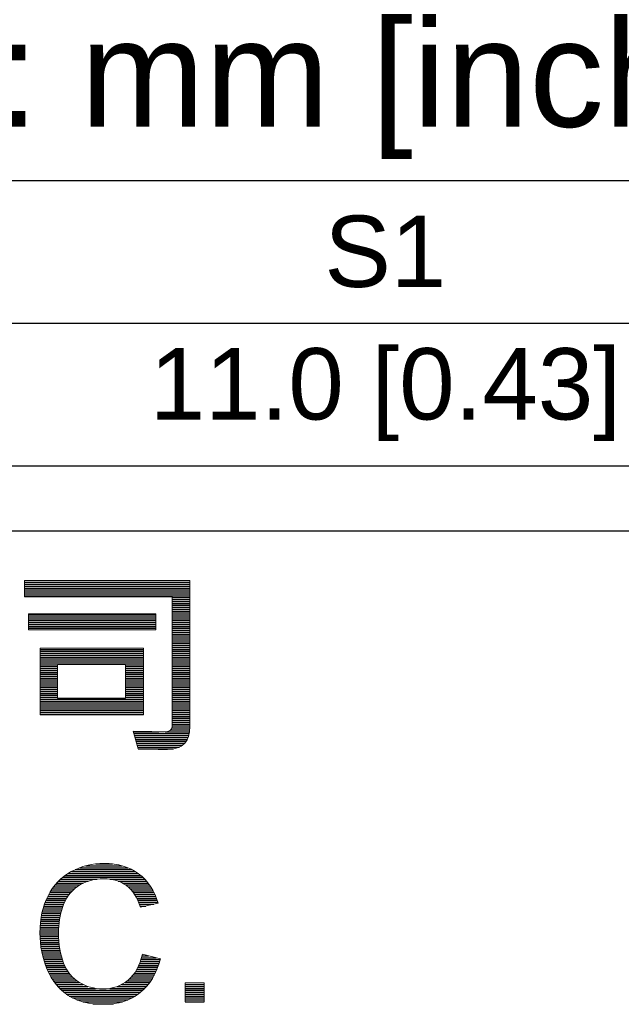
# Model space of a CAD drawing. Header units: millimetres. Extents: x 0 to 2125, y 1 to 1486.
# Tile 26 of 55: x 841 to 946, y 180 to 352. Entities that reach past the tile are written whole.
import ezdxf

# ---------------------------------------------------------------- set-up
doc = ezdxf.new("R2010")
doc.units = ezdxf.units.MM
doc.header["$LTSCALE"] = 77.505185
doc.layers.get('0').update_dxf_attribs({"linetype": 'CONTINUOUS'})
doc.layers.add('DF', color=3, linetype='CONTINUOUS')
doc.layers.add('TXT', color=7, linetype='CONTINUOUS')
doc.styles.get("Standard").update_dxf_attribs({"font": 'arial.ttf'})

# ---------------------------------------------------------------- blocks, each defined once
blk = doc.blocks.new('A$C16500')
at = {"color": 4}
for p, q in [((160.313, 18.831), (167.291, 18.831)), ((160.313, 18.75), (167.291, 18.75)), ((160.313, 18.669), (167.291, 18.669)), ((160.313, 18.589), (167.291, 18.589)), ((160.313, 18.508), (167.291, 18.508)), ((160.313, 18.427), (167.291, 18.427)), ((160.313, 18.346), (167.291, 18.346)), ((160.313, 18.266), (167.291, 18.266)), ((166.539, 18.185), (167.291, 18.185)), ((166.539, 18.104), (167.291, 18.104)), ((166.539, 18.023), (167.291, 18.023)), ((166.539, 17.943), (167.291, 17.943)), ((166.539, 17.862), (167.291, 17.862)), ((160.488, 17.458), (165.857, 17.458)), ((166.539, 17.781), (167.291, 17.781)), ((166.539, 17.7), (167.291, 17.7)), ((166.539, 17.62), (167.291, 17.62)), ((166.539, 17.539), (167.291, 17.539)), ((166.539, 17.458), (167.291, 17.458)), ((160.488, 17.377), (165.857, 17.377)), ((160.488, 17.297), (165.857, 17.297)), ((160.488, 17.216), (165.857, 17.216)), ((160.488, 17.135), (165.857, 17.135)), ((160.488, 17.054), (165.857, 17.054)), ((166.539, 17.377), (167.291, 17.377)), ((166.539, 17.297), (167.291, 17.297)), ((166.539, 17.216), (167.291, 17.216)), ((166.539, 17.135), (167.291, 17.135)), ((166.539, 17.054), (167.291, 17.054)), ((160.488, 16.974), (165.857, 16.974)), ((160.488, 16.893), (165.857, 16.893)), ((166.539, 16.974), (167.291, 16.974)), ((166.539, 16.893), (167.291, 16.893)), ((166.539, 16.812), (167.291, 16.812)), ((166.539, 16.731), (167.291, 16.731)), ((166.539, 16.651), (167.291, 16.651)), ((166.539, 16.57), (167.291, 16.57)), ((166.539, 16.489), (167.291, 16.489)), ((166.539, 16.408), (167.291, 16.408)), ((166.539, 16.328), (167.291, 16.328)), ((166.539, 16.247), (167.291, 16.247)), ((160.97, 16.005), (165.324, 16.005)), ((160.97, 15.924), (165.324, 15.924)), ((160.97, 15.843), (165.324, 15.843)), ((166.539, 16.166), (167.291, 16.166)), ((166.539, 16.085), (167.291, 16.085)), ((166.539, 16.005), (167.291, 16.005)), ((166.539, 15.924), (167.291, 15.924)), ((166.539, 15.843), (167.291, 15.843)), ((160.97, 15.762), (165.324, 15.762)), ((160.97, 15.682), (165.324, 15.682)), ((160.97, 15.601), (165.324, 15.601)), ((160.97, 15.52), (165.324, 15.52)), ((160.97, 15.439), (165.324, 15.439)), ((166.539, 15.762), (167.291, 15.762)), ((166.539, 15.682), (167.291, 15.682)), ((166.539, 15.601), (167.291, 15.601)), ((166.539, 15.52), (167.291, 15.52)), ((166.539, 15.439), (167.291, 15.439)), ((160.97, 15.359), (161.711, 15.359)), ((160.97, 15.278), (161.711, 15.278)), ((160.97, 15.197), (161.711, 15.197)), ((160.97, 15.116), (161.711, 15.116)), ((160.97, 15.036), (161.711, 15.036)), ((160.97, 14.955), (161.711, 14.955)), ((164.568, 15.359), (165.324, 15.359)), ((164.568, 15.278), (165.324, 15.278)), ((164.568, 15.197), (165.324, 15.197)), ((164.568, 15.116), (165.324, 15.116)), ((164.568, 15.036), (165.324, 15.036)), ((164.568, 14.955), (165.324, 14.955)), ((166.539, 15.359), (167.291, 15.359)), ((166.539, 15.278), (167.291, 15.278)), ((166.539, 15.197), (167.291, 15.197)), ((166.539, 15.116), (167.291, 15.116)), ((166.539, 15.036), (167.291, 15.036)), ((166.539, 14.955), (167.291, 14.955)), ((160.97, 14.874), (161.711, 14.874)), ((160.97, 14.793), (161.711, 14.793)), ((160.97, 14.713), (161.711, 14.713)), ((160.97, 14.632), (161.711, 14.632)), ((160.97, 14.551), (161.711, 14.551)), ((164.568, 14.874), (165.324, 14.874)), ((164.568, 14.793), (165.324, 14.793)), ((164.568, 14.713), (165.324, 14.713)), ((164.568, 14.632), (165.324, 14.632)), ((164.568, 14.551), (165.324, 14.551)), ((166.539, 14.874), (167.291, 14.874)), ((166.539, 14.793), (167.291, 14.793)), ((166.539, 14.713), (167.291, 14.713)), ((166.539, 14.632), (167.291, 14.632)), ((166.539, 14.551), (167.291, 14.551)), ((160.97, 14.47), (161.711, 14.47)), ((160.97, 14.39), (161.711, 14.39)), ((160.97, 14.309), (161.711, 14.309)), ((160.97, 14.228), (161.711, 14.228)), ((160.97, 14.147), (161.711, 14.147)), ((164.568, 14.47), (165.324, 14.47)), ((164.568, 14.39), (165.324, 14.39)), ((164.568, 14.309), (165.324, 14.309)), ((164.568, 14.228), (165.324, 14.228)), ((164.568, 14.147), (165.324, 14.147)), ((166.539, 14.47), (167.291, 14.47)), ((166.539, 14.39), (167.291, 14.39)), ((166.539, 14.309), (167.291, 14.309)), ((166.539, 14.228), (167.291, 14.228)), ((166.539, 14.147), (167.291, 14.147)), ((160.97, 14.067), (161.711, 14.067)), ((160.97, 13.986), (161.711, 13.986)), ((160.97, 13.905), (165.324, 13.905)), ((160.97, 13.824), (165.324, 13.824)), ((160.97, 13.744), (165.324, 13.744)), ((164.568, 14.067), (165.324, 14.067)), ((164.568, 13.986), (165.324, 13.986)), ((166.539, 14.067), (167.291, 14.067)), ((166.539, 13.986), (167.291, 13.986)), ((166.539, 13.905), (167.291, 13.905)), ((166.539, 13.824), (167.291, 13.824)), ((166.539, 13.744), (167.291, 13.744)), ((160.97, 13.663), (165.324, 13.663)), ((160.97, 13.582), (165.324, 13.582)), ((160.97, 13.501), (165.324, 13.501)), ((160.97, 13.421), (165.324, 13.421)), ((160.97, 13.34), (165.324, 13.34)), ((166.539, 13.663), (167.291, 13.663)), ((166.539, 13.582), (167.291, 13.582)), ((166.539, 13.501), (167.291, 13.501)), ((166.539, 13.421), (167.291, 13.421)), ((166.539, 13.34), (167.291, 13.34)), ((160.97, 13.259), (165.324, 13.259)), ((166.539, 13.259), (167.291, 13.259)), ((166.539, 13.178), (167.291, 13.178)), ((166.539, 13.098), (167.291, 13.098)), ((166.539, 13.017), (167.291, 13.017)), ((166.539, 12.936), (167.291, 12.936)), ((164.899, 12.532), (165.976, 12.532)), ((166.233, 12.532), (167.276, 12.532)), ((166.488, 12.613), (167.285, 12.613)), ((166.534, 12.694), (167.29, 12.694)), ((166.539, 12.855), (167.291, 12.855)), ((166.539, 12.775), (167.291, 12.775)), ((164.923, 12.452), (167.262, 12.452)), ((164.946, 12.371), (167.243, 12.371)), ((164.969, 12.29), (167.216, 12.29)), ((164.992, 12.209), (167.18, 12.209)), ((165.015, 12.129), (167.133, 12.129)), ((165.039, 12.048), (167.07, 12.048)), ((165.062, 11.967), (166.982, 11.967)), ((165.085, 11.886), (166.85, 11.886)), ((165.108, 11.806), (166.581, 11.806)), ((162.451, 6.718), (164.843, 6.718)), ((162.644, 6.799), (164.669, 6.799)), ((162.896, 6.88), (164.436, 6.88)), ((163.327, 6.961), (164.022, 6.961)), ((161.75, 6.234), (162.998, 6.234)), ((161.834, 6.315), (163.383, 6.315)), ((161.928, 6.395), (165.3, 6.395)), ((162.034, 6.476), (165.208, 6.476)), ((162.153, 6.557), (165.104, 6.557)), ((162.291, 6.638), (164.984, 6.638)), ((163.913, 6.315), (165.382, 6.315)), ((164.261, 6.234), (165.456, 6.234)), ((161.428, 5.83), (162.338, 5.83)), ((161.482, 5.911), (162.424, 5.911)), ((161.54, 5.992), (162.525, 5.992)), ((161.603, 6.072), (162.644, 6.072)), ((161.673, 6.153), (162.793, 6.153)), ((164.444, 6.153), (165.523, 6.153)), ((164.576, 6.072), (165.583, 6.072)), ((164.68, 5.992), (165.638, 5.992)), ((164.765, 5.911), (165.688, 5.911)), ((164.837, 5.83), (165.733, 5.83)), ((161.217, 5.426), (162.042, 5.426)), ((161.253, 5.507), (162.087, 5.507)), ((161.291, 5.588), (162.138, 5.588)), ((161.333, 5.669), (162.196, 5.669)), ((161.379, 5.749), (162.262, 5.749)), ((164.899, 5.749), (165.775, 5.749)), ((164.953, 5.669), (165.812, 5.669)), ((165.002, 5.588), (165.847, 5.588)), ((165.045, 5.507), (165.878, 5.507)), ((165.083, 5.426), (165.907, 5.426)), ((161.081, 5.023), (161.886, 5.023)), ((161.103, 5.103), (161.911, 5.103)), ((161.128, 5.184), (161.937, 5.184)), ((161.155, 5.265), (161.968, 5.265)), ((161.185, 5.346), (162.002, 5.346)), ((165.118, 5.346), (165.932, 5.346)), ((165.15, 5.265), (165.769, 5.265)), ((165.179, 5.184), (165.427, 5.184)), ((161.001, 4.619), (161.794, 4.619)), ((161.013, 4.7), (161.808, 4.7)), ((161.027, 4.78), (161.824, 4.78)), ((161.043, 4.861), (161.843, 4.861)), ((161.061, 4.942), (161.863, 4.942)), ((160.967, 4.215), (161.752, 4.215)), ((160.971, 4.296), (161.756, 4.296)), ((160.976, 4.377), (161.763, 4.377)), ((160.983, 4.457), (161.771, 4.457)), ((160.991, 4.538), (161.781, 4.538)), ((160.964, 4.054), (161.748, 4.054)), ((160.965, 4.134), (161.749, 4.134)), ((160.965, 3.973), (161.749, 3.973)), ((160.967, 3.892), (161.751, 3.892)), ((160.971, 3.811), (161.754, 3.811)), ((160.976, 3.731), (161.759, 3.731)), ((160.983, 3.65), (161.766, 3.65)), ((160.992, 3.569), (161.774, 3.569)), ((161.002, 3.488), (161.784, 3.488)), ((161.014, 3.408), (161.795, 3.408)), ((161.027, 3.327), (161.809, 3.327)), ((161.042, 3.246), (161.824, 3.246)), ((161.059, 3.165), (161.842, 3.165)), ((161.078, 3.085), (161.862, 3.085)), ((161.099, 3.004), (161.884, 3.004)), ((161.122, 2.923), (161.909, 2.923)), ((165.223, 2.923), (166.034, 2.923)), ((165.246, 3.004), (165.865, 3.004)), ((165.267, 3.085), (165.546, 3.085)), ((161.146, 2.842), (161.936, 2.842)), ((161.173, 2.762), (161.967, 2.762)), ((161.201, 2.681), (162.001, 2.681)), ((161.232, 2.6), (162.04, 2.6)), ((161.265, 2.519), (162.084, 2.519)), ((165.056, 2.519), (165.9, 2.519)), ((165.098, 2.6), (165.931, 2.6)), ((165.135, 2.681), (165.96, 2.681)), ((165.168, 2.762), (165.987, 2.762)), ((165.197, 2.842), (166.011, 2.842)), ((161.3, 2.439), (162.133, 2.439)), ((161.338, 2.358), (162.189, 2.358)), ((161.38, 2.277), (162.253, 2.277)), ((161.424, 2.196), (162.326, 2.196)), ((161.473, 2.116), (162.411, 2.116)), ((164.749, 2.116), (165.697, 2.116)), ((164.828, 2.196), (165.745, 2.196)), ((164.897, 2.277), (165.788, 2.277)), ((164.957, 2.358), (165.829, 2.358)), ((165.01, 2.439), (165.866, 2.439)), ((161.526, 2.035), (162.512, 2.035)), ((161.584, 1.954), (162.635, 1.954)), ((161.646, 1.873), (162.786, 1.873)), ((161.715, 1.793), (162.981, 1.793)), ((161.791, 1.712), (163.305, 1.712)), ((163.905, 1.712), (165.384, 1.712)), ((164.223, 1.793), (165.459, 1.793)), ((164.406, 1.873), (165.527, 1.873)), ((164.544, 1.954), (165.589, 1.954)), ((164.655, 2.035), (165.645, 2.035)), ((167.089, 1.873), (167.893, 1.873)), ((167.089, 1.793), (167.893, 1.793)), ((167.089, 1.712), (167.893, 1.712)), ((161.876, 1.631), (165.301, 1.631)), ((161.97, 1.55), (165.208, 1.55)), ((162.076, 1.47), (165.103, 1.47)), ((162.197, 1.389), (164.982, 1.389)), ((162.343, 1.308), (164.842, 1.308)), ((167.089, 1.631), (167.893, 1.631)), ((167.089, 1.55), (167.893, 1.55)), ((167.089, 1.47), (167.893, 1.47)), ((167.089, 1.389), (167.893, 1.389)), ((167.089, 1.308), (167.893, 1.308)), ((162.525, 1.227), (164.67, 1.227)), ((162.772, 1.147), (164.444, 1.147)), ((163.195, 1.066), (164.067, 1.066)), ((167.089, 1.227), (167.893, 1.227)), ((167.089, 1.147), (167.893, 1.147))]:
    blk.add_line(p, q, dxfattribs=at)
at = {"color": 4, "lineweight": 5}
for points in [[(160.313, 18.222), (160.313, 18.222), (160.313, 18.905), (160.313, 18.905)], [(160.313, 18.905), (160.313, 18.905), (167.291, 18.905), (167.291, 18.905)], [(167.291, 18.905), (167.291, 18.905), (167.291, 12.76), (167.291, 12.76)], [(166.539, 18.222), (166.539, 18.222), (160.313, 18.222), (160.313, 18.222)], [(166.539, 12.743), (166.539, 12.743), (166.539, 18.222), (166.539, 18.222)], [(160.488, 16.832), (160.488, 16.832), (160.488, 17.506), (160.488, 17.506)], [(160.488, 17.506), (160.488, 17.506), (165.857, 17.506), (165.857, 17.506)], [(165.857, 17.506), (165.857, 17.506), (165.857, 16.832), (165.857, 16.832)], [(165.857, 16.832), (165.857, 16.832), (160.488, 16.832), (160.488, 16.832)], [(160.97, 13.251), (160.97, 13.251), (160.97, 16.055), (160.97, 16.055)], [(160.97, 16.055), (160.97, 16.055), (165.324, 16.055), (165.324, 16.055)], [(165.324, 16.055), (165.324, 16.055), (165.324, 13.251), (165.324, 13.251)], [(164.568, 15.372), (164.568, 15.372), (161.711, 15.372), (161.711, 15.372)], [(161.711, 15.372), (161.711, 15.372), (161.711, 13.942), (161.711, 13.942)], [(164.568, 13.942), (164.568, 13.942), (164.568, 15.372), (164.568, 15.372)], [(161.711, 13.942), (161.711, 13.942), (164.568, 13.942), (164.568, 13.942)], [(165.324, 13.251), (165.324, 13.251), (160.97, 13.251), (160.97, 13.251)], [(165.109, 11.804), (165.109, 11.804), (164.894, 12.552), (164.894, 12.552)], [(161.307, 5.618), (161.535, 6.063), (161.86, 6.402), (162.283, 6.633)], [(165.126, 6.541), (165.518, 6.248), (165.79, 5.837), (165.944, 5.306)], [(162.553, 6.013), (162.257, 5.8), (162.048, 5.516), (161.929, 5.159)], [(165.197, 5.13), (165.063, 5.548), (164.87, 5.852), (164.616, 6.043)], [(165.944, 5.306), (165.944, 5.306), (165.197, 5.13), (165.197, 5.13)], [(164.683, 2.057), (164.978, 2.303), (165.178, 2.668), (165.282, 3.151)], [(166.043, 2.959), (165.884, 2.335), (165.596, 1.859), (165.183, 1.53)], [(165.282, 3.151), (165.282, 3.151), (166.043, 2.959), (166.043, 2.959)], [(162.153, 1.416), (161.766, 1.669), (161.47, 2.035), (161.268, 2.512)], [(167.089, 1.137), (167.089, 1.137), (167.089, 1.941), (167.089, 1.941)], [(167.089, 1.941), (167.089, 1.941), (167.893, 1.941), (167.893, 1.941)], [(167.893, 1.941), (167.893, 1.941), (167.893, 1.137), (167.893, 1.137)], [(167.893, 1.137), (167.893, 1.137), (167.089, 1.137), (167.089, 1.137)]]:
    blk.add_open_spline(points, degree=3, dxfattribs=at)
for points, knots in [([(164.894, 12.552), (165.511, 12.538), (165.94, 12.531), (166.181, 12.531), (166.181, 12.531), (166.42, 12.531), (166.539, 12.602), (166.539, 12.743)], [0.3, 0.3, 0.3, 0.3, 0.4, 0.4, 0.4, 0.4, 0.5, 0.5, 0.5, 0.5]), ([(167.291, 12.76), (167.291, 12.112), (166.975, 11.788), (166.341, 11.788), (166.341, 11.788), (165.779, 11.788), (165.368, 11.793), (165.109, 11.804)], [0, 0, 0, 0, 0.1, 0.1, 0.1, 0.1, 0.2, 0.2, 0.2, 0.2]), ([(162.283, 6.633), (162.705, 6.865), (163.169, 6.979), (163.676, 6.979), (163.676, 6.979), (164.251, 6.979), (164.734, 6.834), (165.126, 6.541)], [0.36363636, 0.36363636, 0.36363636, 0.36363636, 0.40909091, 0.40909091, 0.40909091, 0.40909092, 0.45454545, 0.45454545, 0.45454545, 0.45454545]), ([(164.616, 6.043), (164.363, 6.234), (164.045, 6.329), (163.659, 6.329), (163.659, 6.329), (163.218, 6.329), (162.85, 6.224), (162.553, 6.013)], [0.59090909, 0.59090909, 0.59090909, 0.59090909, 0.63636364, 0.63636364, 0.63636364, 0.63636365, 0.68181818, 0.68181818, 0.68181818, 0.68181818]), ([(161.268, 2.512), (161.066, 2.991), (160.964, 3.504), (160.964, 4.053), (160.964, 4.053), (160.964, 4.651), (161.078, 5.172), (161.307, 5.618)], [0.22727273, 0.22727273, 0.22727273, 0.22727273, 0.27272727, 0.27272727, 0.27272727, 0.27272728, 0.31818182, 0.31818182, 0.31818182, 0.31818182]), ([(161.929, 5.159), (161.808, 4.803), (161.748, 4.435), (161.748, 4.057), (161.748, 4.057), (161.748, 3.567), (161.819, 3.142), (161.961, 2.777)], [0.72727273, 0.72727273, 0.72727273, 0.72727273, 0.77272727, 0.77272727, 0.77272727, 0.77272728, 0.81818182, 0.81818182, 0.81818182, 0.81818182]), ([(161.961, 2.777), (162.104, 2.413), (162.325, 2.14), (162.626, 1.96), (162.626, 1.96), (162.927, 1.779), (163.252, 1.689), (163.602, 1.689), (163.602, 1.689), (164.027, 1.689), (164.387, 1.813), (164.683, 2.057)], [0.8181818, 0.8181818, 0.8181818, 0.8181818, 0.8636364, 0.8636364, 0.8636364, 0.8636364, 0.9090909, 0.9090909, 0.9090909, 0.9090909, 0.9545455, 0.9545455, 0.9545455, 0.9545455]), ([(165.183, 1.53), (164.768, 1.202), (164.263, 1.039), (163.664, 1.039), (163.664, 1.039), (163.044, 1.039), (162.541, 1.165), (162.153, 1.416)], [0.09090909, 0.09090909, 0.09090909, 0.09090909, 0.13636364, 0.13636364, 0.13636364, 0.13636365, 0.18181818, 0.18181818, 0.18181818, 0.18181818])]:
    blk.add_open_spline(points, degree=3, knots=knots, dxfattribs=at)

msp = doc.modelspace()

# ---------------------------------------------------------------- linework, layer by layer
at = {"linetype": 'Continuous'}
for p, q in [((140.03321, 323.82698), (965.03321, 323.82698)), ((140.03321, 298.82698), (965.03321, 298.82698)), ((140.03321, 273.82698), (965.03321, 273.82698))]:
    msp.add_line(p, q, dxfattribs=at)
at = {"layer": 'DF'}
msp.add_line((1012.5, 262.44102), (37.5, 262.44102), dxfattribs=at)

# ---------------------------------------------------------------- block references
at = {"layer": 'TXT', "xscale": 4.152168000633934, "yscale": 4.152168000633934, "zscale": 4.152168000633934}
msp.add_blockref('A$C16500', (176.13277, 175.27149), dxfattribs=at)

# ---------------------------------------------------------------- texts
at = {"linetype": 'Continuous', "line_spacing_factor": 0.9}
for s, insert, char_height, width, attachment_point in [('UNIT: mm [inch]', (775.90798, 351.9602), 18.75, 188.7546468, 1), (' S1', (902.53321, 311.32698), 12.5, 124.85, 5), (' 11.0 [0.43]', (902.53321, 286.32698), 12.5, 124.85, 5)]:
    msp.add_mtext(s, dxfattribs=dict(at, insert=insert, char_height=char_height, width=width, attachment_point=attachment_point))

doc.saveas('drawing.dxf')
